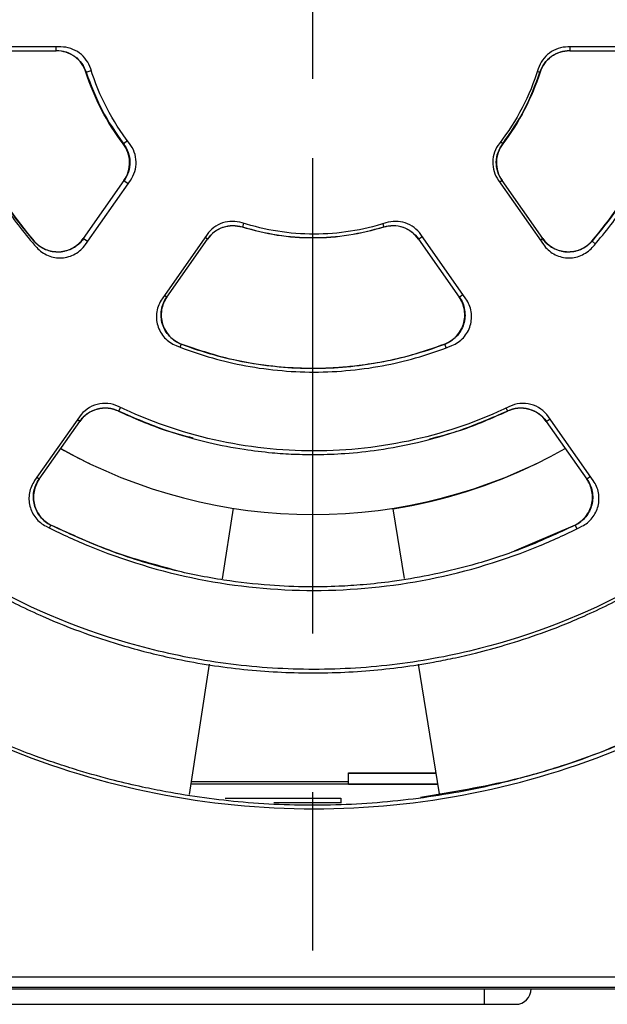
# Model space of a CAD drawing. Header units: millimetres. Extents: x 13 to 559, y 0 to 371.
# Tile 7 of 15: x 226 to 245, y 152 to 183. Entities that reach past the tile are written whole.
import ezdxf

# ---------------------------------------------------------------- set-up
doc = ezdxf.new("R2010")
doc.units = ezdxf.units.MM
doc.linetypes.add('SLD-Center', pattern=[30.48, 15.24, -5.08, 5.08, -5.08])
doc.layers.add('CENTER', color=40, linetype='SLD-Center')

# ---------------------------------------------------------------- blocks, each defined once
blk = doc.blocks.new('SW_CENTERMARKSYMBOL_1')
at = {"layer": 'CENTER', "color": 0}
for p, q in [((0, 0), (0, -2.54)), ((0, -5.08), (0, -32.04))]:
    blk.add_line(p, q, dxfattribs=at)

msp = doc.modelspace()

# ---------------------------------------------------------------- linework, layer by layer
for p, q in [((227.64, 182.485), (225.13, 182.485)), ((227.491, 182.364), (227.491, 182.485)), ((246.388, 182.485), (243.878, 182.485)), ((243.935, 182.485), (243.935, 182.364)), ((225.222, 182.364), (227.491, 182.364)), ((243.935, 182.364), (246.204, 182.364)), ((228.443, 181.67), (228.451, 181.673)), ((228.451, 181.673), (228.612, 181.724)), ((242.898, 181.698), (242.98, 181.671)), ((242.98, 181.671), (242.984, 181.67)), ((229.635, 179.379), (229.643, 179.385)), ((229.643, 179.385), (229.769, 179.481)), ((241.787, 179.382), (241.715, 179.437)), ((241.787, 179.382), (241.791, 179.379)), ((229.658, 178.203), (228.356, 176.344)), ((228.428, 176.15), (229.867, 178.206)), ((229.658, 178.203), (229.797, 178.105)), ((241.651, 178.206), (243.09, 176.15)), ((241.769, 178.203), (241.691, 178.148)), ((243.07, 176.344), (241.769, 178.203)), ((233.489, 176.831), (233.45, 176.708)), ((237.944, 176.814), (237.976, 176.708)), ((232.32, 176.468), (230.881, 174.412)), ((239.089, 176.326), (239.209, 176.41)), ((240.609, 174.412), (239.169, 176.468)), ((226.776, 176.256), (226.784, 176.263)), ((228.495, 176.246), (228.356, 176.344)), ((231.036, 174.468), (232.337, 176.326)), ((232.337, 176.326), (232.259, 176.381)), ((239.089, 176.326), (240.391, 174.468)), ((243.07, 176.344), (242.993, 176.289)), ((244.648, 176.258), (244.643, 176.262)), ((244.648, 176.258), (244.751, 176.168)), ((231.036, 174.468), (230.958, 174.522)), ((240.391, 174.468), (240.511, 174.551)), ((231.458, 172.861), (231.497, 172.963)), ((239.977, 172.84), (239.93, 172.962)), ((229.544, 170.931), (229.487, 170.81)), ((241.894, 170.907), (241.94, 170.81)), ((228.234, 170.632), (226.799, 168.583)), ((226.946, 168.627), (228.243, 170.48)), ((228.243, 170.48), (228.165, 170.534)), ((243.183, 170.48), (243.303, 170.564)), ((243.183, 170.48), (244.48, 168.627)), ((244.69, 168.583), (243.255, 170.632)), ((226.946, 168.627), (226.868, 168.682)), ((244.6, 168.711), (244.48, 168.627)), ((233.153, 167.699), (232.807, 165.439)), ((238.645, 165.444), (238.284, 167.682)), ((227.271, 167.066), (227.318, 167.161)), ((244.108, 167.161), (242.152, 166.323)), ((244.111, 167.156), (244.108, 167.161)), ((244.168, 167.041), (244.111, 167.156)), ((232.388, 162.704), (231.748, 158.527)), ((239.759, 158.542), (239.087, 162.704)), ((236.854, 159.223), (239.649, 159.223)), ((236.854, 159.21), (236.854, 159.223)), ((236.854, 159.21), (239.651, 159.21)), ((236.854, 158.86), (236.854, 159.21)), ((239.708, 158.855), (231.798, 158.855)), ((231.811, 158.94), (236.854, 158.94)), ((236.854, 158.86), (239.707, 158.86)), ((232.904, 158.405), (236.604, 158.405)), ((234.456, 158.263), (236.604, 158.263)), ((236.604, 158.405), (236.604, 158.241)), ((269.171, 152.673), (137.818, 152.673)), ((137.759, 152.345), (269.168, 152.345)), ((220.177, 152.299), (251.25, 152.299)), ((241.201, 151.799), (241.201, 152.299)), ((225.454, 151.799), (241.201, 151.799)), ((241.201, 151.799), (242.201, 151.799))]:
    msp.add_line(p, q)
for centre, radius, start, end in [((235.656, 184.027), 16.5, 240.907, 244.5057), ((235.713, 183.999), 16.5, 240.6888, 299.3112), ((235.656, 183.972), 16.5, 279.1641, 295.9343), ((242.201, 152.299), 0.5, 270, 0)]:
    msp.add_arc(centre, radius, start, end)
for points, knots in [([(228.594, 181.78), (228.531, 181.983), (228.404, 182.163), (228.063, 182.415), (227.853, 182.485), (227.64, 182.485)], [0, 0, 0, 0, 0.000820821, 0.000820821, 0.001641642, 0.001641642, 0.001641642, 0.001641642]), ([(243.878, 182.485), (243.665, 182.485), (243.455, 182.415), (243.114, 182.163), (242.987, 181.983), (242.924, 181.78)], [0, 0, 0, 0, 0.000820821, 0.000820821, 0.001641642, 0.001641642, 0.001641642, 0.001641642]), ([(227.491, 182.374), (227.598, 182.363), (227.81, 182.343), (228.094, 182.191), (228.326, 181.966), (228.409, 181.771), (228.451, 181.673)], [0, 0, 0, 0, 0.250792, 0.500639, 0.7501, 1, 1, 1, 1]), ([(228.443, 181.67), (228.379, 181.871), (228.251, 182.048), (227.911, 182.297), (227.703, 182.365), (227.491, 182.365)], [0, 0, 0, 0, 0.5, 0.5, 1, 1, 1, 1]), ([(242.978, 181.672), (243.02, 181.77), (243.104, 181.965), (243.335, 182.189), (243.619, 182.341), (243.83, 182.36), (243.935, 182.37)], [0, 0, 0, 0, 0.250784, 0.500639, 0.750108, 1, 1, 1, 1]), ([(243.935, 182.365), (243.724, 182.365), (243.517, 182.297), (243.177, 182.049), (243.048, 181.872), (242.984, 181.67)], [0, 0, 0, 0, 0.5, 0.5, 1, 1, 1, 1]), ([(228.45, 181.673), (228.6, 181.265), (228.9, 180.451), (229.395, 179.739), (229.642, 179.384)], [0, 0, 0, 0, 0.500873, 1, 1, 1, 1]), ([(241.788, 179.381), (242.036, 179.738), (242.531, 180.45), (242.831, 181.265), (242.98, 181.671)], [0, 0, 0, 0, 0.50056, 1, 1, 1, 1]), ([(224.158, 181.256), (224.305, 180.634), (224.502, 180.023), (225.046, 178.71), (225.416, 178.018), (226.157, 176.909), (226.496, 176.471), (226.864, 176.058)], [0.38413169, 0.38413169, 0.38413169, 0.38413169, 0.4097222, 0.4097222, 0.4409722, 0.4409722, 0.46309051, 0.46309051, 0.46309051, 0.46309051]), ([(244.654, 176.058), (245.022, 176.471), (245.361, 176.909), (246.102, 178.018), (246.472, 178.71), (247.016, 180.023), (247.213, 180.634), (247.36, 181.256)], [0.38413169, 0.38413169, 0.38413169, 0.38413169, 0.40625, 0.40625, 0.4375, 0.4375, 0.46309051, 0.46309051, 0.46309051, 0.46309051]), ([(226.782, 176.261), (226.595, 176.486), (226.258, 176.892), (225.855, 177.473), (225.567, 177.935), (225.298, 178.406), (224.981, 179.029), (224.583, 179.955), (224.371, 180.7), (224.251, 181.122)], [0, 0, 0, 0, 0.158569, 0.286401, 0.383233, 0.453836, 0.580591, 0.76211, 1, 1, 1, 1]), ([(224.254, 181.123), (224.48, 180.223), (224.806, 179.366), (225.652, 177.737), (226.178, 176.961), (226.784, 176.262)], [0, 0, 0, 0, 0.5, 0.5, 1, 1, 1, 1]), ([(244.643, 176.262), (245.25, 176.963), (245.765, 177.722), (246.614, 179.35), (246.948, 180.226), (247.173, 181.123)], [0, 0, 0, 0, 0.5, 0.5, 1, 1, 1, 1]), ([(247.179, 181.121), (247.102, 180.839), (246.962, 180.329), (246.717, 179.666), (246.504, 179.165), (246.273, 178.674), (245.944, 178.057), (245.413, 177.199), (244.925, 176.599), (244.648, 176.258)], [0, 0, 0, 0, 0.158572, 0.286404, 0.383235, 0.453837, 0.580591, 0.762112, 1, 1, 1, 1]), ([(229.658, 178.202), (229.779, 178.375), (229.843, 178.583), (229.835, 179.004), (229.764, 179.211), (229.635, 179.379)], [0, 0, 0, 0, 0.5, 0.5, 1, 1, 1, 1]), ([(229.644, 179.385), (229.7, 179.295), (229.812, 179.113), (229.863, 178.794), (229.824, 178.474), (229.719, 178.289), (229.667, 178.197)], [0, 0, 0, 0, 0.250799, 0.500642, 0.750098, 1, 1, 1, 1]), ([(229.867, 178.206), (229.989, 178.38), (230.053, 178.59), (230.043, 179.014), (229.969, 179.222), (229.838, 179.391)], [0, 0, 0, 0, 0.000820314, 0.000820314, 0.001640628, 0.001640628, 0.001640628, 0.001640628]), ([(241.68, 179.391), (241.549, 179.222), (241.475, 179.014), (241.465, 178.59), (241.529, 178.38), (241.651, 178.206)], [0, 0, 0, 0, 0.000820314, 0.000820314, 0.001640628, 0.001640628, 0.001640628, 0.001640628]), ([(241.764, 178.199), (241.712, 178.292), (241.607, 178.476), (241.569, 178.796), (241.62, 179.113), (241.731, 179.292), (241.787, 179.382)], [0, 0, 0, 0, 0.250786, 0.500642, 0.750111, 1, 1, 1, 1]), ([(241.791, 179.379), (241.663, 179.212), (241.592, 179.006), (241.583, 178.585), (241.647, 178.376), (241.768, 178.202)], [0, 0, 0, 0, 0.5, 0.5, 1, 1, 1, 1]), ([(233.444, 176.846), (233.241, 176.911), (233.02, 176.909), (232.618, 176.774), (232.442, 176.642), (232.32, 176.468)], [0, 0, 0, 0, 0.000820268, 0.000820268, 0.001640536, 0.001640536, 0.001640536, 0.001640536]), ([(232.331, 176.33), (232.4, 176.411), (232.538, 176.573), (232.825, 176.718), (233.141, 176.779), (233.348, 176.736), (233.452, 176.714)], [0, 0, 0, 0, 0.250791, 0.500642, 0.750107, 1, 1, 1, 1]), ([(233.45, 176.708), (233.249, 176.77), (233.031, 176.767), (232.633, 176.632), (232.458, 176.5), (232.337, 176.327)], [0, 0, 0, 0, 0.5, 0.5, 1, 1, 1, 1]), ([(238.046, 176.846), (237.298, 176.605), (236.532, 176.485), (235.358, 176.484), (234.966, 176.515), (234.197, 176.636), (233.818, 176.726), (233.444, 176.846)], [0, 0, 0, 0, 0.00223187, 0.00223187, 0.003347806, 0.003347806, 0.004463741, 0.004463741, 0.004463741, 0.004463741]), ([(237.974, 176.715), (238.078, 176.737), (238.286, 176.78), (238.603, 176.719), (238.89, 176.573), (239.027, 176.412), (239.096, 176.331)], [0, 0, 0, 0, 0.250793, 0.500642, 0.750104, 1, 1, 1, 1]), ([(239.09, 176.327), (238.969, 176.499), (238.795, 176.631), (238.397, 176.767), (238.178, 176.771), (237.976, 176.708)], [0, 0, 0, 0, 0.5, 0.5, 1, 1, 1, 1]), ([(239.169, 176.468), (239.047, 176.642), (238.87, 176.774), (238.468, 176.909), (238.248, 176.911), (238.046, 176.846)], [0, 0, 0, 0, 0.000820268, 0.000820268, 0.001640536, 0.001640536, 0.001640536, 0.001640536]), ([(237.976, 176.708), (237.608, 176.594), (237.235, 176.508), (236.479, 176.394), (236.095, 176.364), (234.94, 176.365), (234.187, 176.48), (233.45, 176.708)], [0, 0, 0, 0, 0.25, 0.25, 0.5, 0.5, 1, 1, 1, 1]), ([(233.452, 176.713), (233.822, 176.615), (234.562, 176.42), (235.712, 176.345), (236.862, 176.42), (237.604, 176.616), (237.975, 176.713)], [0, 0, 0, 0, 0.249771, 0.499341, 0.749861, 1, 1, 1, 1]), ([(228.365, 176.338), (228.317, 176.278), (228.22, 176.159), (228.029, 176.028), (227.817, 175.94), (227.59, 175.902), (227.361, 175.917), (227.141, 175.982), (226.939, 176.094), (226.83, 176.202), (226.776, 176.256)], [0, 0, 0, 0, 0.1258804, 0.2508276, 0.375556, 0.5004733, 0.625013, 0.7496251, 0.8746658, 1, 1, 1, 1]), ([(226.784, 176.262), (226.883, 176.148), (227.009, 176.056), (227.286, 175.937), (227.439, 175.909), (227.74, 175.925), (227.889, 175.967), (228.155, 176.115), (228.268, 176.217), (228.357, 176.343)], [0, 0, 0, 0, 0.25, 0.25, 0.5, 0.5, 0.75, 0.75, 1, 1, 1, 1]), ([(226.864, 176.058), (226.964, 175.946), (227.09, 175.856), (227.366, 175.741), (227.518, 175.715), (227.742, 175.728), (227.817, 175.741), (227.961, 175.783), (228.03, 175.812), (228.228, 175.923), (228.34, 176.024), (228.428, 176.15)], [0, 0, 0, 0, 0.000582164, 0.000582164, 0.001164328, 0.001164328, 0.00145541, 0.00145541, 0.001746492, 0.001746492, 0.002328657, 0.002328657, 0.002328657, 0.002328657]), ([(244.65, 176.256), (244.595, 176.202), (244.487, 176.093), (244.284, 175.982), (244.064, 175.917), (243.835, 175.903), (243.609, 175.941), (243.397, 176.028), (243.207, 176.16), (243.11, 176.279), (243.062, 176.338)], [0, 0, 0, 0, 0.125877, 0.250824, 0.375554, 0.500474, 0.625016, 0.749629, 0.874669, 1, 1, 1, 1]), ([(243.07, 176.343), (243.156, 176.22), (243.272, 176.115), (243.536, 175.968), (243.685, 175.925), (243.986, 175.909), (244.138, 175.936), (244.419, 176.056), (244.542, 176.146), (244.643, 176.262)], [0, 0, 0, 0, 0.25, 0.25, 0.5, 0.5, 0.75, 0.75, 1, 1, 1, 1]), ([(243.09, 176.15), (243.178, 176.024), (243.29, 175.923), (243.488, 175.812), (243.557, 175.783), (243.701, 175.741), (243.776, 175.728), (244, 175.715), (244.152, 175.741), (244.428, 175.856), (244.555, 175.946), (244.654, 176.058)], [0, 0, 0, 0, 0.000582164, 0.000582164, 0.000873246, 0.000873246, 0.001164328, 0.001164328, 0.001746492, 0.001746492, 0.002328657, 0.002328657, 0.002328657, 0.002328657]), ([(230.881, 174.412), (230.793, 174.286), (230.736, 174.147), (230.7, 173.923), (230.696, 173.848), (230.706, 173.699), (230.719, 173.623), (230.784, 173.409), (230.86, 173.274), (231.062, 173.054), (231.19, 172.966), (231.329, 172.911)], [0, 0, 0, 0, 0.000582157, 0.000582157, 0.000873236, 0.000873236, 0.001164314, 0.001164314, 0.001746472, 0.001746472, 0.002328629, 0.002328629, 0.002328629, 0.002328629]), ([(231.035, 174.468), (230.948, 174.344), (230.889, 174.2), (230.842, 173.902), (230.852, 173.747), (230.94, 173.458), (231.018, 173.324), (231.226, 173.102), (231.353, 173.017), (231.497, 172.962)], [0, 0, 0, 0, 0.25, 0.25, 0.5, 0.5, 0.75, 0.75, 1, 1, 1, 1]), ([(231.494, 172.955), (231.424, 172.987), (231.286, 173.052), (231.112, 173.204), (230.975, 173.388), (230.884, 173.599), (230.842, 173.824), (230.852, 174.053), (230.911, 174.276), (230.99, 174.407), (231.029, 174.472)], [0, 0, 0, 0, 0.125867, 0.250812, 0.375546, 0.500474, 0.625023, 0.749641, 0.874679, 1, 1, 1, 1]), ([(239.93, 172.962), (240.071, 173.016), (240.201, 173.103), (240.407, 173.323), (240.485, 173.457), (240.574, 173.745), (240.585, 173.899), (240.537, 174.2), (240.48, 174.342), (240.391, 174.468)], [0, 0, 0, 0, 0.25, 0.25, 0.5, 0.5, 0.75, 0.75, 1, 1, 1, 1]), ([(240.4, 174.474), (240.44, 174.408), (240.519, 174.277), (240.577, 174.052), (240.587, 173.823), (240.545, 173.597), (240.453, 173.386), (240.316, 173.202), (240.142, 173.05), (240.003, 172.985), (239.934, 172.952)], [0, 0, 0, 0, 0.125884, 0.250831, 0.375558, 0.500473, 0.625011, 0.749621, 0.874663, 1, 1, 1, 1]), ([(240.16, 172.911), (240.302, 172.968), (240.426, 173.053), (240.58, 173.221), (240.624, 173.281), (240.698, 173.411), (240.727, 173.482), (240.792, 173.696), (240.801, 173.85), (240.753, 174.146), (240.695, 174.289), (240.609, 174.412)], [0, 0, 0, 0, 0.000582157, 0.000582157, 0.000873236, 0.000873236, 0.001164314, 0.001164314, 0.001746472, 0.001746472, 0.002328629, 0.002328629, 0.002328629, 0.002328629]), ([(239.932, 172.957), (239.579, 172.833), (238.931, 172.605), (238.01, 172.394), (237.25, 172.272), (236.64, 172.211), (236.023, 172.177), (235.255, 172.175), (234.21, 172.256), (232.91, 172.477), (231.995, 172.787), (231.495, 172.957)], [0, 0, 0, 0, 0.129776, 0.238983, 0.328016, 0.397452, 0.452226, 0.542727, 0.664562, 0.816435, 1, 1, 1, 1]), ([(231.497, 172.962), (232.174, 172.704), (232.864, 172.511), (233.919, 172.316), (234.274, 172.267), (234.991, 172.201), (235.354, 172.184), (236.434, 172.184), (237.146, 172.25), (238.553, 172.508), (239.252, 172.703), (239.93, 172.962)], [0, 0, 0, 0, 0.25, 0.25, 0.375, 0.375, 0.5, 0.5, 0.75, 0.75, 1, 1, 1, 1]), ([(231.329, 172.911), (232.004, 172.642), (232.704, 172.435), (234.182, 172.141), (234.963, 172.064), (236.526, 172.064), (237.307, 172.141), (238.786, 172.435), (239.485, 172.642), (240.16, 172.911)], [0.1896868, 0.1896868, 0.1896868, 0.1896868, 0.21875, 0.21875, 0.25, 0.25, 0.28125, 0.28125, 0.3103132, 0.3103132, 0.3103132, 0.3103132]), ([(229.484, 170.959), (229.271, 171.062), (229.027, 171.085), (228.571, 170.966), (228.369, 170.825), (228.234, 170.632)], [0, 0, 0, 0, 0.000909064, 0.000909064, 0.001818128, 0.001818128, 0.001818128, 0.001818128]), ([(243.255, 170.632), (243.12, 170.826), (242.918, 170.966), (242.462, 171.085), (242.217, 171.061), (242.005, 170.959)], [0, 0, 0, 0, 0.000909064, 0.000909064, 0.001818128, 0.001818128, 0.001818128, 0.001818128]), ([(228.237, 170.484), (228.315, 170.573), (228.469, 170.751), (228.798, 170.896), (229.156, 170.933), (229.379, 170.855), (229.49, 170.817)], [0, 0, 0, 0, 0.250449, 0.500059, 0.749928, 1, 1, 1, 1]), ([(229.487, 170.81), (229.275, 170.911), (229.031, 170.933), (228.578, 170.813), (228.378, 170.673), (228.243, 170.48)], [0, 0, 0, 0, 0.5, 0.5, 1, 1, 1, 1]), ([(242.005, 170.959), (241.024, 170.489), (240.01, 170.136), (238.439, 169.777), (237.907, 169.687), (236.826, 169.565), (236.287, 169.535), (234.675, 169.534), (233.608, 169.652), (231.487, 170.133), (230.464, 170.489), (229.484, 170.959)], [0, 0, 0, 0, 0.00315085, 0.00315085, 0.00472627, 0.00472627, 0.0063017, 0.0063017, 0.00945254, 0.00945254, 0.01260339, 0.01260339, 0.01260339, 0.01260339]), ([(229.487, 170.81), (229.978, 170.59), (230.751, 170.244), (231.57, 170.031), (231.868, 169.953)], [0, 0, 0, 0, 0.6355789, 1, 1, 1, 1]), ([(229.49, 170.815), (229.998, 170.595), (230.936, 170.189), (232.293, 169.809), (233.425, 169.589), (234.337, 169.478), (235.111, 169.427), (235.889, 169.414), (236.793, 169.449), (237.872, 169.565), (239.114, 169.803), (240.505, 170.194), (241.441, 170.6), (241.937, 170.815)], [0, 0, 0, 0, 0.129112, 0.238216, 0.328092, 0.397943, 0.452635, 0.509043, 0.57923, 0.663612, 0.762185, 0.873995, 1, 1, 1, 1]), ([(239.44, 169.919), (239.779, 170.007), (240.637, 170.23), (241.448, 170.591), (241.939, 170.81)], [0, 0, 0, 0, 0.393936, 1, 1, 1, 1]), ([(241.936, 170.817), (242.048, 170.856), (242.271, 170.934), (242.629, 170.897), (242.958, 170.752), (243.113, 170.574), (243.19, 170.484)], [0, 0, 0, 0, 0.250451, 0.500059, 0.749926, 1, 1, 1, 1]), ([(243.184, 170.48), (243.05, 170.672), (242.849, 170.813), (242.396, 170.933), (242.152, 170.911), (241.939, 170.81)], [0, 0, 0, 0, 0.5, 0.5, 1, 1, 1, 1]), ([(226.799, 168.583), (226.717, 168.466), (226.661, 168.332), (226.608, 168.052), (226.613, 167.906), (226.682, 167.63), (226.746, 167.499), (226.924, 167.277), (227.038, 167.184), (227.165, 167.12)], [0, 0, 0, 0, 0.000553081, 0.000553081, 0.001106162, 0.001106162, 0.001659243, 0.001659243, 0.002212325, 0.002212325, 0.002212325, 0.002212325]), ([(226.946, 168.628), (226.863, 168.511), (226.806, 168.375), (226.754, 168.093), (226.759, 167.947), (226.83, 167.67), (226.895, 167.539), (227.076, 167.316), (227.19, 167.225), (227.318, 167.161)], [0, 0, 0, 0, 0.25, 0.25, 0.5, 0.5, 0.75, 0.75, 1, 1, 1, 1]), ([(227.315, 167.155), (227.253, 167.191), (227.128, 167.264), (226.976, 167.42), (226.858, 167.602), (226.783, 167.805), (226.752, 168.02), (226.768, 168.236), (226.828, 168.446), (226.902, 168.57), (226.94, 168.632)], [0, 0, 0, 0, 0.1251348, 0.2502004, 0.3747912, 0.4998577, 0.6245053, 0.7494085, 0.874615, 1, 1, 1, 1]), ([(244.108, 167.161), (244.237, 167.225), (244.352, 167.317), (244.531, 167.539), (244.597, 167.671), (244.667, 167.947), (244.672, 168.094), (244.62, 168.376), (244.563, 168.51), (244.481, 168.628)], [0, 0, 0, 0, 0.25, 0.25, 0.5, 0.5, 0.75, 0.75, 1, 1, 1, 1]), ([(244.489, 168.633), (244.527, 168.571), (244.601, 168.448), (244.661, 168.237), (244.677, 168.021), (244.646, 167.806), (244.571, 167.602), (244.453, 167.419), (244.3, 167.262), (244.175, 167.189), (244.113, 167.152)], [0, 0, 0, 0, 0.1251497, 0.2502179, 0.3748022, 0.4998575, 0.6244944, 0.749391, 0.8746003, 1, 1, 1, 1]), ([(244.325, 167.12), (244.452, 167.184), (244.565, 167.276), (244.743, 167.499), (244.807, 167.63), (244.876, 167.905), (244.881, 168.051), (244.829, 168.331), (244.772, 168.466), (244.69, 168.583)], [0, 0, 0, 0, 0.000553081, 0.000553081, 0.001106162, 0.001106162, 0.001659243, 0.001659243, 0.002212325, 0.002212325, 0.002212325, 0.002212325]), ([(227.165, 167.12), (227.601, 166.898), (228.046, 166.693), (229.643, 166.031), (230.835, 165.67), (233.266, 165.186), (234.505, 165.064), (236.984, 165.064), (238.223, 165.186), (240.654, 165.67), (241.846, 166.031), (243.443, 166.693), (243.888, 166.898), (244.325, 167.12)], [0.1751544, 0.1751544, 0.1751544, 0.1751544, 0.1875, 0.1875, 0.21875, 0.21875, 0.25, 0.25, 0.28125, 0.28125, 0.3125, 0.3125, 0.3248456, 0.3248456, 0.3248456, 0.3248456]), ([(244.111, 167.156), (243.537, 166.89), (242.461, 166.391), (240.878, 165.881), (239.497, 165.547), (238.331, 165.351), (237.368, 165.245), (236.469, 165.187), (235.472, 165.169), (234.245, 165.22), (232.782, 165.385), (231.106, 165.723), (229.234, 166.277), (227.981, 166.851), (227.315, 167.156)], [0, 0, 0, 0, 0.109058, 0.204186, 0.286015, 0.353908, 0.407834, 0.452808, 0.509228, 0.579641, 0.664421, 0.762598, 0.874039, 1, 1, 1, 1]), ([(231.365, 165.695), (230.676, 165.879), (229.284, 166.25), (227.978, 166.856), (227.318, 167.161)], [0, 0, 0, 0, 0.495275, 1, 1, 1, 1]), ([(246.012, 165.149), (244.43, 164.288), (242.775, 163.641), (240.618, 163.09), (240.182, 162.993), (239.301, 162.826), (238.855, 162.756), (237.522, 162.59), (236.634, 162.535), (234.859, 162.534), (233.972, 162.589), (232.641, 162.755), (232.197, 162.825), (231.314, 162.992), (230.877, 163.089), (228.715, 163.64), (227.059, 164.288), (225.478, 165.149)], [0, 0, 0, 0, 0.00525154, 0.00525154, 0.00656443, 0.00656443, 0.00787732, 0.00787732, 0.01050309, 0.01050309, 0.01312886, 0.01312886, 0.01444174, 0.01444174, 0.01575463, 0.01575463, 0.02100617, 0.02100617, 0.02100617, 0.02100617]), ([(225.482, 165), (226.008, 164.732), (226.962, 164.247), (228.307, 163.718), (229.386, 163.361), (230.286, 163.108), (231.53, 162.811), (233.225, 162.528), (235.381, 162.387), (237.507, 162.461), (239.108, 162.674), (240.229, 162.894), (240.995, 163.071), (241.947, 163.33), (243.113, 163.714), (244.484, 164.256), (245.433, 164.739), (245.945, 165)], [0, 0, 0, 0, 0.083035, 0.150592, 0.203119, 0.243005, 0.28213, 0.383183, 0.484436, 0.585664, 0.682138, 0.711413, 0.746437, 0.792699, 0.850214, 0.91916, 1, 1, 1, 1]), ([(223.086, 161.363), (223.97, 160.869), (224.884, 160.426), (227.388, 159.389), (229.02, 158.894), (232.35, 158.231), (234.047, 158.064), (237.442, 158.064), (239.139, 158.231), (242.469, 158.894), (244.101, 159.389), (246.606, 160.426), (247.519, 160.869), (248.403, 161.363)], [0.1688477, 0.1688477, 0.1688477, 0.1688477, 0.1875, 0.1875, 0.21875, 0.21875, 0.25, 0.25, 0.28125, 0.28125, 0.3125, 0.3125, 0.3311523, 0.3311523, 0.3311523, 0.3311523]), ([(248.195, 161.396), (247.653, 161.111), (246.652, 160.584), (245.216, 159.977), (244.012, 159.539), (243.021, 159.229), (242.159, 158.991), (240.767, 158.656), (238.754, 158.313), (236.119, 158.136), (233.519, 158.229), (231.568, 158.494), (230.202, 158.769), (229.264, 158.989), (228.098, 159.314), (226.674, 159.794), (225.004, 160.469), (223.852, 161.071), (223.231, 161.396)], [0, 0, 0, 0, 0.070477, 0.130304, 0.179361, 0.217894, 0.249904, 0.282318, 0.382755, 0.484692, 0.585934, 0.681806, 0.711101, 0.74635, 0.792792, 0.850409, 0.919339, 1, 1, 1, 1]), ([(248.192, 161.401), (247.217, 160.91), (245.276, 159.933), (242.23, 158.938), (240.161, 158.594), (239.159, 158.427)], [0, 0, 0, 0, 0.342384, 0.681335, 1, 1, 1, 1])]:
    msp.add_open_spline(points, degree=3, knots=knots)
for points in [[(229.838, 179.391), (229.28, 180.111), (228.863, 180.909), (228.594, 181.78)], [(242.924, 181.78), (242.655, 180.909), (242.238, 180.111), (241.68, 179.391)], [(229.635, 179.379), (229.111, 180.07), (228.709, 180.838), (228.443, 181.67)], [(242.984, 181.67), (242.719, 180.843), (242.319, 180.074), (241.791, 179.379)]]:
    msp.add_open_spline(points, degree=3)

# ---------------------------------------------------------------- block references
at = {"layer": 'CENTER'}
msp.add_blockref('SW_CENTERMARKSYMBOL_1', (235.699, 183.999), dxfattribs=at)

doc.saveas('drawing.dxf')
